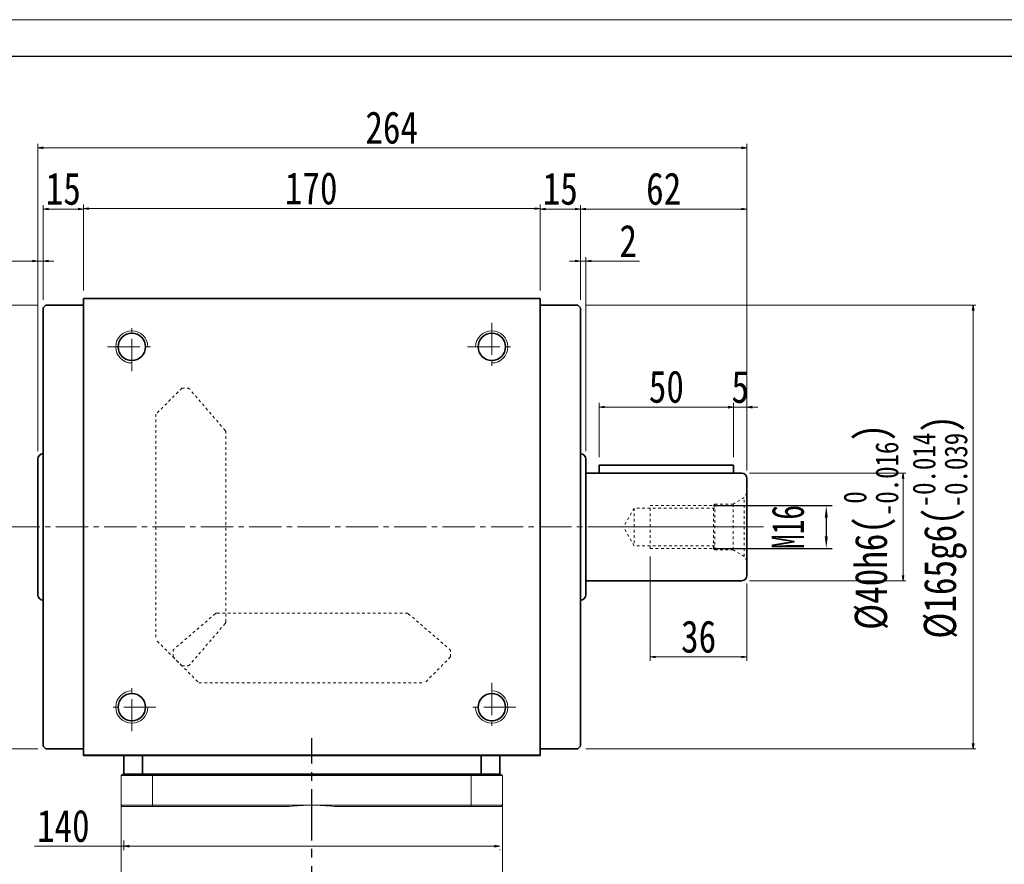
# Model space of a CAD drawing. Header units: millimetres. Extents: x 150 to 1312, y 25 to 841.
# Tile 4 of 5: x 334 to 701, y 527 to 841. Entities that reach past the tile are written whole.
import ezdxf

# ---------------------------------------------------------------- set-up
doc = ezdxf.new("R2010")
doc.units = ezdxf.units.MM
for name, pattern in [('CENTER2', [28.575, 19.05, -3.175, 3.175, -3.175]), ('点画线', [18, 12, -2, 2, -2]), ('虚线', [2, 1, -1])]:
    doc.linetypes.add(name, pattern=pattern)
doc.layers.add('3中心线层', color=1, linetype='CENTER2')
for name, color, linetype, lineweight in [('EB0', 7, 'Continuous', 35), ('中心线层', 1, '点画线', 18), ('图框_外框线', 7, 'Continuous', 18), ('尺寸线层', 3, 'Continuous', 18), ('粗实线', 7, 'Continuous', 40), ('粗实线层', 7, 'Continuous', 35)]:
    doc.layers.add(name, color=color, linetype=linetype, lineweight=lineweight)
doc.styles.add('宋体', font='SimSun.ttf', dxfattribs={"width": 0.8})
doc.styles.add('标准', font='SimSun.ttf', dxfattribs={"width": 0.667})
doc.dimstyles.new('a4-1-1.5', dxfattribs={"dimtxt": 4.5, "dimasz": 4.5, "dimexe": 2.25, "dimexo": 0, "dimgap": 0.75, "dimtad": 1, "dimdec": 3, "dimdsep": 46, "dimtxsty": '标准', "dimblk": '_CAXARROW', "dimcen": 0, "dimdle": 9, "dimazin": 2, "dimtfac": 0.707107, "dimtdec": 3, "dimtix": 1, "dimtmove": 2, "dimatfit": 3, "dimfxl": 0, "dimfrac": 2, "dimtolj": 1, "dimarcsym": 0})
doc.dimstyles.new('A水平标注$0', dxfattribs={"dimtxt": 3.5, "dimasz": 2, "dimexe": 1.5, "dimexo": 3, "dimgap": 1.1, "dimtad": 1, "dimtoh": 1, "dimdec": 4, "dimdsep": 46, "dimtxsty": '宋体', "dimblk": 'OPEN', "dimcen": 3, "dimclrd": 3, "dimclre": 3, "dimclrt": 6, "dimadec": 0, "dimazin": 0, "dimtm": 1e-09, "dimtfac": 1, "dimtdec": 4, "dimtix": 1, "dimtmove": 0, "dimatfit": 3, "dimldrblk": 'OPEN', "dimfxl": 0, "dimlwd": 13, "dimlwe": 13, "dimarcsym": 0})
doc.dimstyles.new('D直径标注φ25', dxfattribs={"dimtxt": 3.5, "dimasz": 2, "dimexe": 1, "dimexo": 3, "dimtad": 1, "dimtoh": 1, "dimdec": 1, "dimdsep": 46, "dimtxsty": '宋体', "dimblk": 'OPEN', "dimcen": 3, "dimclrd": 3, "dimclre": 3, "dimclrt": 130, "dimadec": 0, "dimazin": 0, "dimtm": 1e-09, "dimtfac": 1, "dimtdec": 1, "dimtmove": 0, "dimatfit": 0, "dimldrblk": 'OPEN', "dimfxl": 0, "dimlwd": 13, "dimlwe": 13, "dimarcsym": 0})

# ---------------------------------------------------------------- blocks, each defined once
blk = doc.blocks.new('m16螺纹中心孔_7')
at = {"layer": '中心线层', "linetype": '点画线', "lineweight": 18}
blk.add_line((49.71, 0), (-4.25, 0), dxfattribs=at)
at = {"layer": '粗实线层', "color": 6, "linetype": '虚线', "lineweight": 18}
for p, q in [((0, -12.65), (0, 12.65)), ((0, 12.65), (0.99, 10.93)), ((5.2, 8.5), (0.99, 10.93)), ((0.99, -10.93), (0.99, 10.93)), ((12, 8.5), (5.2, 8.5)), ((5.2, -8.5), (5.2, 8.5)), ((12.5, 8), (12, 8.5)), ((12, -8.5), (12, 8.5)), ((36, 8), (12.5, 8)), ((12.5, -8), (12.5, 8)), ((36, -8), (36, 8)), ((12, 7), (42, 7)), ((42, 7), (46.04, 0)), ((42, 7), (42, -7)), ((42, -7), (46.04, 0)), ((12, -7), (42, -7)), ((0, -12.65), (0.99, -10.93)), ((5.2, -8.5), (0.99, -10.93)), ((12, -8.5), (5.2, -8.5)), ((12.5, -8), (12, -8.5)), ((36, -8), (12.5, -8))]:
    blk.add_line(p, q, dxfattribs=at)
blk = doc.blocks.new('_Open')
at = {"color": 0, "linetype": 'ByBlock', "lineweight": -2}
for p, q in [((-1, 0.17), (0, 0)), ((-1, -0.17), (0, 0)), ((0, 0), (-1, 0))]:
    blk.add_line(p, q, dxfattribs=at)
blk = doc.blocks.new('*D8')
at = {"layer": 'Defpoints', "color": 0, "transparency": 16777216}
for p in [(527.96, 771.16), (357.96, 737.75), (527.96, 737.75)]:
    blk.add_point(p, dxfattribs=at)
at = {"layer": '尺寸线层', "color": 3, "lineweight": 13, "transparency": 16777216}
for p, q in [((357.96, 740.75), (357.96, 772.66)), ((359.96, 771.16), (525.96, 771.16)), ((527.96, 740.75), (527.96, 772.66))]:
    blk.add_line(p, q, dxfattribs=at)
at = {"layer": '尺寸线层', "color": 3, "lineweight": 13, "transparency": 16777216, "xscale": 2, "yscale": 2, "zscale": 2, "rotation": 180}
blk.add_blockref('_Open', (357.96, 771.16), dxfattribs=at)
at = {"layer": '尺寸线层', "color": 3, "lineweight": 13, "transparency": 16777216, "xscale": 2, "yscale": 2, "zscale": 2}
blk.add_blockref('_Open', (527.96, 771.16), dxfattribs=at)
at = {"layer": '尺寸线层', "color": 6, "transparency": 16777216, "insert": (442.74, 778.66), "char_height": 12, "attachment_point": 5, "style": '宋体'}
blk.add_mtext('170', dxfattribs=at)
blk = doc.blocks.new('*D9')
at = {"layer": 'Defpoints', "color": 0, "transparency": 16777216}
for p in [(342.96, 771.02), (357.96, 737.75), (342.96, 734.25)]:
    blk.add_point(p, dxfattribs=at)
at = {"layer": '尺寸线层', "color": 3, "lineweight": 13, "transparency": 16777216}
for p, q in [((342.96, 737.25), (342.96, 772.52)), ((355.96, 771.02), (344.96, 771.02)), ((357.96, 740.75), (357.96, 772.52))]:
    blk.add_line(p, q, dxfattribs=at)
at = {"layer": '尺寸线层', "color": 3, "lineweight": 13, "transparency": 16777216, "xscale": 2, "yscale": 2, "zscale": 2, "rotation": 180}
blk.add_blockref('_Open', (342.96, 771.02), dxfattribs=at)
at = {"layer": '尺寸线层', "color": 3, "lineweight": 13, "transparency": 16777216, "xscale": 2, "yscale": 2, "zscale": 2}
blk.add_blockref('_Open', (357.96, 771.02), dxfattribs=at)
at = {"layer": '尺寸线层', "color": 6, "transparency": 16777216, "insert": (350.46, 778.52), "char_height": 12, "attachment_point": 5, "style": '宋体'}
blk.add_mtext('15', dxfattribs=at)
blk = doc.blocks.new('*D10')
at = {"layer": 'Defpoints', "color": 0, "transparency": 16777216}
for p in [(542.96, 771.02), (527.96, 737.75), (542.96, 734.25)]:
    blk.add_point(p, dxfattribs=at)
at = {"layer": '尺寸线层', "color": 3, "lineweight": 13, "transparency": 16777216}
for p, q in [((527.96, 740.75), (527.96, 772.52)), ((529.96, 771.02), (540.96, 771.02)), ((542.96, 737.25), (542.96, 772.52))]:
    blk.add_line(p, q, dxfattribs=at)
at = {"layer": '尺寸线层', "color": 3, "lineweight": 13, "transparency": 16777216, "xscale": 2, "yscale": 2, "zscale": 2, "rotation": 180}
blk.add_blockref('_Open', (527.96, 771.02), dxfattribs=at)
at = {"layer": '尺寸线层', "color": 3, "lineweight": 13, "transparency": 16777216, "xscale": 2, "yscale": 2, "zscale": 2}
blk.add_blockref('_Open', (542.96, 771.02), dxfattribs=at)
at = {"layer": '尺寸线层', "color": 6, "transparency": 16777216, "insert": (535.46, 778.52), "char_height": 12, "attachment_point": 5, "style": '宋体'}
blk.add_mtext('15', dxfattribs=at)
blk = doc.blocks.new('*D11')
at = {"layer": 'Defpoints', "color": 0, "transparency": 16777216}
for p in [(340.96, 751.66), (342.96, 734.25), (340.96, 678)]:
    blk.add_point(p, dxfattribs=at)
at = {"layer": '尺寸线层', "color": 3, "lineweight": 13, "transparency": 16777216}
for p, q in [((338.96, 751.66), (321.02, 751.66)), ((340.96, 681), (340.96, 753.16)), ((342.96, 751.66), (340.96, 751.66)), ((342.96, 737.25), (342.96, 753.16)), ((344.96, 751.66), (346.96, 751.66))]:
    blk.add_line(p, q, dxfattribs=at)
at = {"layer": '尺寸线层', "color": 3, "lineweight": 13, "transparency": 16777216, "xscale": 2, "yscale": 2, "zscale": 2}
blk.add_blockref('_Open', (340.96, 751.66), dxfattribs=at)
at = {"layer": '尺寸线层', "color": 3, "lineweight": 13, "transparency": 16777216, "xscale": 2, "yscale": 2, "zscale": 2, "rotation": 180}
blk.add_blockref('_Open', (342.96, 751.66), dxfattribs=at)
at = {"layer": '尺寸线层', "color": 6, "transparency": 16777216, "insert": (325.18, 759.16), "char_height": 12, "attachment_point": 5, "style": '宋体'}
blk.add_mtext('2', dxfattribs=at)
blk = doc.blocks.new('*D12')
at = {"layer": 'Defpoints', "color": 0, "transparency": 16777216}
for p in [(604.96, 771.02), (542.96, 734.25), (604.96, 670.75)]:
    blk.add_point(p, dxfattribs=at)
at = {"layer": '尺寸线层', "color": 3, "lineweight": 13, "transparency": 16777216}
for p, q in [((542.96, 737.25), (542.96, 772.52)), ((544.96, 771.02), (602.96, 771.02)), ((604.96, 673.75), (604.96, 772.52))]:
    blk.add_line(p, q, dxfattribs=at)
at = {"layer": '尺寸线层', "color": 3, "lineweight": 13, "transparency": 16777216, "xscale": 2, "yscale": 2, "zscale": 2, "rotation": 180}
blk.add_blockref('_Open', (542.96, 771.02), dxfattribs=at)
at = {"layer": '尺寸线层', "color": 3, "lineweight": 13, "transparency": 16777216, "xscale": 2, "yscale": 2, "zscale": 2}
blk.add_blockref('_Open', (604.96, 771.02), dxfattribs=at)
at = {"layer": '尺寸线层', "color": 6, "transparency": 16777216, "insert": (573.96, 778.52), "char_height": 12, "attachment_point": 5, "style": '宋体'}
blk.add_mtext('62', dxfattribs=at)
blk = doc.blocks.new('*D13')
at = {"layer": 'Defpoints', "color": 0, "transparency": 16777216}
for p in [(544.96, 751.66), (542.96, 734.25), (544.96, 678)]:
    blk.add_point(p, dxfattribs=at)
at = {"layer": '尺寸线层', "color": 3, "lineweight": 13, "transparency": 16777216}
for p, q in [((540.96, 751.66), (538.96, 751.66)), ((542.96, 737.25), (542.96, 753.16)), ((542.96, 751.66), (544.96, 751.66)), ((544.96, 681), (544.96, 753.16)), ((546.96, 751.66), (564.91, 751.66))]:
    blk.add_line(p, q, dxfattribs=at)
at = {"layer": '尺寸线层', "color": 3, "lineweight": 13, "transparency": 16777216, "xscale": 2, "yscale": 2, "zscale": 2}
blk.add_blockref('_Open', (542.96, 751.66), dxfattribs=at)
at = {"layer": '尺寸线层', "color": 3, "lineweight": 13, "transparency": 16777216, "xscale": 2, "yscale": 2, "zscale": 2, "rotation": 180}
blk.add_blockref('_Open', (544.96, 751.66), dxfattribs=at)
at = {"layer": '尺寸线层', "color": 6, "transparency": 16777216, "insert": (560.75, 759.16), "char_height": 12, "attachment_point": 5, "style": '宋体'}
blk.add_mtext('2', dxfattribs=at)
blk = doc.blocks.new('*D14')
at = {"layer": 'Defpoints', "color": 0, "transparency": 16777216}
for p in [(340.96, 793.76), (340.96, 678), (604.96, 670.75)]:
    blk.add_point(p, dxfattribs=at)
at = {"layer": '尺寸线层', "color": 3, "lineweight": 13, "transparency": 16777216}
for p, q in [((340.96, 681), (340.96, 795.26)), ((602.96, 793.76), (342.96, 793.76)), ((604.96, 673.75), (604.96, 795.26))]:
    blk.add_line(p, q, dxfattribs=at)
at = {"layer": '尺寸线层', "color": 3, "lineweight": 13, "transparency": 16777216, "xscale": 2, "yscale": 2, "zscale": 2, "rotation": 180}
blk.add_blockref('_Open', (340.96, 793.76), dxfattribs=at)
at = {"layer": '尺寸线层', "color": 3, "lineweight": 13, "transparency": 16777216, "xscale": 2, "yscale": 2, "zscale": 2}
blk.add_blockref('_Open', (604.96, 793.76), dxfattribs=at)
at = {"layer": '尺寸线层', "color": 6, "transparency": 16777216, "insert": (472.71, 801.26), "char_height": 12, "attachment_point": 5, "style": '宋体'}
blk.add_mtext('264', dxfattribs=at)
blk = doc.blocks.new('*D15')
at = {"layer": 'Defpoints', "color": 0, "transparency": 16777216}
for p in [(343.96, 735.25), (312.62, 570.25), (343.96, 570.25)]:
    blk.add_point(p, dxfattribs=at)
at = {"layer": '尺寸线层', "color": 3, "lineweight": 13, "transparency": 16777216}
for p, q in [((340.96, 735.25), (311.62, 735.25)), ((312.62, 733.25), (312.62, 572.25)), ((340.96, 570.25), (311.62, 570.25))]:
    blk.add_line(p, q, dxfattribs=at)
at = {"layer": '尺寸线层', "color": 3, "lineweight": 13, "transparency": 16777216, "xscale": 2, "yscale": 2, "zscale": 2}
for p, rotation in [((312.62, 735.25), 90), ((312.62, 570.25), 270)]:
    blk.add_blockref('_Open', p, dxfattribs=dict(at, rotation=rotation))
at = {"layer": '尺寸线层', "color": 130, "transparency": 16777216, "insert": (300.27, 652.75), "char_height": 12, "attachment_point": 5, "rotation": 90, "style": '宋体'}
blk.add_mtext('{\\A1;\\A1;%%C165g6({\\H0.707107x;\\S-0.014^ -0.039;})}', dxfattribs=at)
blk = doc.blocks.new('*D16')
at = {"layer": 'Defpoints', "color": 0, "transparency": 16777216}
for p in [(599.96, 697.32), (599.96, 675.75), (604.96, 670.75)]:
    blk.add_point(p, dxfattribs=at)
at = {"layer": '尺寸线层', "color": 3, "lineweight": 13, "transparency": 16777216}
for p, q in [((597.96, 697.32), (595.96, 697.32)), ((599.96, 678.75), (599.96, 698.82)), ((604.96, 697.32), (599.96, 697.32)), ((604.96, 673.75), (604.96, 698.82)), ((606.96, 697.32), (608.96, 697.32))]:
    blk.add_line(p, q, dxfattribs=at)
at = {"layer": '尺寸线层', "color": 3, "lineweight": 13, "transparency": 16777216, "xscale": 2, "yscale": 2, "zscale": 2}
blk.add_blockref('_Open', (599.96, 697.32), dxfattribs=at)
at = {"layer": '尺寸线层', "color": 3, "lineweight": 13, "transparency": 16777216, "xscale": 2, "yscale": 2, "zscale": 2, "rotation": 180}
blk.add_blockref('_Open', (604.96, 697.32), dxfattribs=at)
at = {"layer": '尺寸线层', "color": 6, "transparency": 16777216, "insert": (602.46, 704.82), "char_height": 12, "attachment_point": 5, "style": '宋体'}
blk.add_mtext('5', dxfattribs=at)
blk = doc.blocks.new('*D17')
at = {"layer": 'Defpoints', "color": 0, "transparency": 16777216}
for p in [(549.96, 697.38), (549.96, 675.75), (599.96, 675.75)]:
    blk.add_point(p, dxfattribs=at)
at = {"layer": '尺寸线层', "color": 3, "lineweight": 13, "transparency": 16777216}
for p, q in [((549.96, 678.75), (549.96, 698.88)), ((597.96, 697.38), (551.96, 697.38)), ((599.96, 678.75), (599.96, 698.88))]:
    blk.add_line(p, q, dxfattribs=at)
at = {"layer": '尺寸线层', "color": 3, "lineweight": 13, "transparency": 16777216, "xscale": 2, "yscale": 2, "zscale": 2, "rotation": 180}
blk.add_blockref('_Open', (549.96, 697.38), dxfattribs=at)
at = {"layer": '尺寸线层', "color": 3, "lineweight": 13, "transparency": 16777216, "xscale": 2, "yscale": 2, "zscale": 2}
blk.add_blockref('_Open', (599.96, 697.38), dxfattribs=at)
at = {"layer": '尺寸线层', "color": 6, "transparency": 16777216, "insert": (574.96, 704.88), "char_height": 12, "attachment_point": 5, "style": '宋体'}
blk.add_mtext('50', dxfattribs=at)
blk = doc.blocks.new('*D18')
at = {"layer": 'Defpoints', "color": 0, "transparency": 16777216}
for p in [(568.96, 644.75), (604.96, 634.75), (568.96, 604.41)]:
    blk.add_point(p, dxfattribs=at)
at = {"layer": '尺寸线层', "color": 3, "lineweight": 13, "transparency": 16777216}
for p, q in [((568.96, 641.75), (568.96, 602.91)), ((604.96, 631.75), (604.96, 602.91)), ((602.96, 604.41), (570.96, 604.41))]:
    blk.add_line(p, q, dxfattribs=at)
at = {"layer": '尺寸线层', "color": 3, "lineweight": 13, "transparency": 16777216, "xscale": 2, "yscale": 2, "zscale": 2, "rotation": 180}
blk.add_blockref('_Open', (568.96, 604.41), dxfattribs=at)
at = {"layer": '尺寸线层', "color": 3, "lineweight": 13, "transparency": 16777216, "xscale": 2, "yscale": 2, "zscale": 2}
blk.add_blockref('_Open', (604.96, 604.41), dxfattribs=at)
at = {"layer": '尺寸线层', "color": 6, "transparency": 16777216, "insert": (586.96, 611.91), "char_height": 12, "attachment_point": 5, "style": '宋体'}
blk.add_mtext('36', dxfattribs=at)
blk = doc.blocks.new('*D19')
at = {"layer": 'Defpoints', "color": 0, "transparency": 16777216}
for p in [(602.96, 672.75), (602.96, 632.75), (663.06, 632.75)]:
    blk.add_point(p, dxfattribs=at)
at = {"layer": '尺寸线层', "color": 3, "lineweight": 13, "transparency": 16777216}
for p, q in [((605.96, 672.75), (664.06, 672.75)), ((663.06, 670.75), (663.06, 634.75)), ((605.96, 632.75), (664.06, 632.75))]:
    blk.add_line(p, q, dxfattribs=at)
at = {"layer": '尺寸线层', "color": 3, "lineweight": 13, "transparency": 16777216, "xscale": 2, "yscale": 2, "zscale": 2}
for p, rotation in [((663.06, 672.75), 90), ((663.06, 632.75), 270)]:
    blk.add_blockref('_Open', p, dxfattribs=dict(at, rotation=rotation))
at = {"layer": '尺寸线层', "color": 130, "transparency": 16777216, "insert": (651.09, 652.75), "char_height": 12, "attachment_point": 5, "rotation": 90, "style": '宋体'}
blk.add_mtext('{\\A1;\\A1;%%C40h6({\\H0.707107x;\\S 0^ -0.016;})}', dxfattribs=at)
blk = doc.blocks.new('*D20')
at = {"layer": 'Defpoints', "color": 0, "transparency": 16777216}
for p in [(541.96, 735.25), (541.96, 570.25), (689.14, 570.25)]:
    blk.add_point(p, dxfattribs=at)
at = {"layer": '尺寸线层', "color": 3, "lineweight": 13, "transparency": 16777216}
for p, q in [((544.96, 735.25), (690.14, 735.25)), ((689.14, 733.25), (689.14, 572.25)), ((544.96, 570.25), (690.14, 570.25))]:
    blk.add_line(p, q, dxfattribs=at)
at = {"layer": '尺寸线层', "color": 3, "lineweight": 13, "transparency": 16777216, "xscale": 2, "yscale": 2, "zscale": 2}
for p, rotation in [((689.14, 735.25), 90), ((689.14, 570.25), 270)]:
    blk.add_blockref('_Open', p, dxfattribs=dict(at, rotation=rotation))
at = {"layer": '尺寸线层', "color": 130, "transparency": 16777216, "insert": (676.79, 652.75), "char_height": 12, "attachment_point": 5, "rotation": 90, "style": '宋体'}
blk.add_mtext('{\\A1;\\A1;%%C165g6({\\H0.707107x;\\S-0.014^ -0.039;})}', dxfattribs=at)
blk = doc.blocks.new('_CAXARROW')
blk.add_hatch(color=0).paths.add_polyline_path([(0, 0), (-1, 0.125), (-1, -0.125)], flags=0)
blk = doc.blocks.new('*D21')
at = {"layer": 'Defpoints', "color": 0, "transparency": 16777216}
for p in [(592.46, 660.75), (592.46, 644.75), (634.48, 644.75)]:
    blk.add_point(p, dxfattribs=at)
at = {"layer": '尺寸线层', "color": 0, "lineweight": -2, "transparency": 16777216}
for p, q in [((592.46, 660.75), (636.73, 660.75)), ((634.48, 656.25), (634.48, 649.25)), ((592.46, 644.75), (636.73, 644.75))]:
    blk.add_line(p, q, dxfattribs=at)
at = {"layer": '尺寸线层', "color": 0, "lineweight": -2, "transparency": 16777216, "xscale": 4.5, "yscale": 4.5, "zscale": 4.5}
for p, rotation in [((634.48, 660.75), 90), ((634.48, 644.75), 270)]:
    blk.add_blockref('_CAXARROW', p, dxfattribs=dict(at, rotation=rotation))
at = {"layer": '尺寸线层', "color": 0, "transparency": 16777216, "insert": (620.25, 652.75), "char_height": 12, "attachment_point": 5, "rotation": 90, "style": '标准'}
blk.add_mtext('\\A1;M16', dxfattribs=at)
blk = doc.blocks.new('*D33')
at = {"layer": 'Defpoints', "color": 0, "transparency": 16777216}
for p in [(372.96, 539.17), (512.96, 535.74), (512.96, 534.02)]:
    blk.add_point(p, dxfattribs=at)
at = {"layer": '尺寸线层', "color": 3, "lineweight": 13, "transparency": 16777216}
for p, q in [((372.96, 536.17), (372.96, 532.52)), ((372.96, 534.02), (339.79, 534.02)), ((510.96, 534.02), (374.96, 534.02)), ((512.96, 532.74), (512.96, 532.52))]:
    blk.add_line(p, q, dxfattribs=at)
at = {"layer": '尺寸线层', "color": 3, "lineweight": 13, "transparency": 16777216, "xscale": 2, "yscale": 2, "zscale": 2, "rotation": 180}
blk.add_blockref('_Open', (372.96, 534.02), dxfattribs=at)
at = {"layer": '尺寸线层', "color": 3, "lineweight": 13, "transparency": 16777216, "xscale": 2, "yscale": 2, "zscale": 2}
blk.add_blockref('_Open', (512.96, 534.02), dxfattribs=at)
at = {"layer": '尺寸线层', "color": 6, "transparency": 16777216, "insert": (350.46, 541.52), "char_height": 12, "attachment_point": 5, "style": '宋体'}
blk.add_mtext('140', dxfattribs=at)

msp = doc.modelspace()

# ---------------------------------------------------------------- linework, layer by layer
at = {"color": 6, "linetype": '虚线', "lineweight": 18}
for p, q in [((394.61438, 704.4005), (384.96438, 694.7505)), ((394.61438, 704.4005), (396.73934, 704.4005)), ((410.71289, 688.67035), (397.49785, 704.05216)), ((384.96438, 694.7505), (384.96438, 610.7505)), ((410.95438, 617.48232), (410.95438, 688.01868)), ((407.04454, 620.49901), (391.66272, 607.28397)), ((407.6962, 620.7405), (478.23256, 620.7405)), ((478.88423, 620.49901), (494.26604, 607.28397)), ((410.71289, 616.83066), (397.49785, 601.44884)), ((394.61438, 601.1005), (384.96438, 610.7505)), ((391.31438, 604.4005), (391.31438, 606.52546)), ((494.61438, 604.4005), (494.61438, 606.52546)), ((391.31438, 604.4005), (400.96438, 594.7505)), ((494.61438, 604.4005), (484.96438, 594.7505)), ((394.61438, 601.1005), (396.73934, 601.1005)), ((400.96438, 594.7505), (484.96438, 594.7505))]:
    msp.add_line(p, q, dxfattribs=at)
at = {"color": 7, "linetype": 'Continuous', "lineweight": 15}
for p, q in [((383.67484, 560.2505), (371.96438, 560.2505)), ((371.96438, 549.2505), (371.96438, 560.2505)), ((372.46438, 560.7505), (383.85643, 560.7505)), ((502.25393, 560.2505), (383.67484, 560.2505)), ((383.67484, 560.2505), (383.67484, 549.2505)), ((383.85643, 560.7505), (502.07233, 560.7505)), ((502.07233, 560.7505), (513.46438, 560.7505)), ((513.96438, 560.2505), (502.25393, 560.2505)), ((502.25393, 549.2505), (502.25393, 560.2505)), ((513.96438, 560.2505), (513.96438, 549.2505)), ((371.96438, 549.2505), (383.67484, 549.2505)), ((383.85643, 548.7505), (372.46438, 548.7505)), ((383.67484, 549.2505), (442.96438, 549.2505)), ((434.55308, 548.7505), (383.85643, 548.7505)), ((442.96438, 549.2505), (502.25393, 549.2505)), ((502.07233, 548.7505), (451.37568, 548.7505)), ((513.46438, 548.7505), (502.07233, 548.7505)), ((502.25393, 549.2505), (513.96438, 549.2505))]:
    msp.add_line(p, q, dxfattribs=at)
at = {"color": 6, "linetype": '虚线', "lineweight": 18}
for centre, start, end in [((396.73934, 703.4005), 40.667, 90), ((409.95438, 688.01868), 0, 40.667), ((407.6962, 619.7405), 90, 130.667), ((478.23256, 619.7405), 49.333, 90), ((409.95438, 617.48232), 319.333, 360), ((392.31438, 606.52546), 130.667, 180), ((493.61438, 606.52546), 0, 49.333), ((396.73934, 602.1005), 270, 319.333)]:
    msp.add_arc(centre, 1, start, end, dxfattribs=at)
at = {"color": 7, "linetype": 'Continuous', "lineweight": 15}
for start, end in [(90, 96.8037548), (83.1962452, 90)]:
    msp.add_arc((442.96438, 478.2505), 71, start, end, dxfattribs=at)
for points in [[(371.96438, 560.2505), (372.46438, 560.7505)], [(383.85643, 560.7505), (383.67484, 560.2505)], [(502.07233, 560.7505), (502.25393, 560.2505)], [(513.46438, 560.7505), (513.96438, 560.2505)], [(371.96438, 549.2505), (371.96438, 511.0505)], [(372.46438, 548.7505), (371.96438, 549.2505)], [(383.85643, 548.7505), (383.67484, 549.2505)], [(502.07233, 548.7505), (502.25393, 549.2505)], [(513.46438, 548.7505), (513.96438, 549.2505)], [(513.96438, 511.0505), (513.96438, 549.2505)]]:
    msp.add_open_spline(points, degree=1, dxfattribs=at)
at = {"layer": '3中心线层'}
msp.add_line((442.96438, 364.70169), (442.96438, 574.17433), dxfattribs=at)
at = {"layer": 'EB0', "linetype": 'Continuous', "lineweight": 35}
msp.add_line((372.96438, 560.7505), (512.96438, 560.7505), dxfattribs=at)
at = {"layer": '中心线层'}
for p, q in [((375.96438, 710.7505), (375.96438, 728.7505)), ((509.96438, 728.7505), (509.96438, 710.7505)), ((366.96438, 719.7505), (384.96438, 719.7505)), ((500.96438, 719.7505), (518.96438, 719.7505)), ((329.68036, 652.7505), (611.09174, 652.7505)), ((375.96438, 576.7505), (375.96438, 594.7505)), ((509.96438, 594.7505), (509.96438, 576.7505)), ((384.96438, 585.7505), (366.96438, 585.7505)), ((518.96438, 585.7505), (500.96438, 585.7505))]:
    msp.add_line(p, q, dxfattribs=at)
at = {"layer": '图框_外框线', "color": 3}
msp.add_lwpolyline([(155.85656, 25.283), (1310.02735, 25.283), (1310.02735, 841.44663), (155.85656, 841.44663)], close=True, dxfattribs=at)
at = {"layer": '图框_外框线', "color": 3, "lineweight": 25}
msp.add_lwpolyline([(224.5572, 39.02313), (1296.28723, 39.02313), (1296.28723, 827.70651), (224.5572, 827.70651)], close=True, dxfattribs=at)
at = {"layer": '粗实线', "lineweight": 40}
for p, q in [((527.96438, 567.7505), (357.96438, 567.7505)), ((507.96438, 567.7505), (377.96394, 567.7505))]:
    msp.add_line(p, q, dxfattribs=at)
at = {"layer": '粗实线层'}
for p, q in [((357.96438, 567.7505), (357.96438, 737.7505)), ((357.96438, 737.7505), (527.96438, 737.7505)), ((527.96438, 567.7505), (527.96438, 737.7505)), ((343.96438, 735.2505), (342.96438, 734.2505)), ((342.96438, 734.2505), (342.96438, 571.2505)), ((357.96438, 735.2505), (343.96438, 735.2505)), ((527.96438, 735.2505), (541.96438, 735.2505)), ((541.96438, 735.2505), (542.96438, 734.2505)), ((542.96438, 734.2505), (542.96438, 571.2505)), ((340.96438, 678.0005), (340.96438, 627.5005)), ((544.96438, 678.0005), (544.96438, 627.5005)), ((599.96438, 675.7505), (549.96438, 675.7505)), ((549.96438, 675.7505), (549.96438, 672.7505)), ((599.96438, 675.7505), (599.96438, 672.7505)), ((602.96438, 672.7505), (544.96438, 672.7505)), ((604.96438, 670.7505), (604.96438, 634.7505)), ((602.96438, 632.7505), (544.96438, 632.7505)), ((342.96438, 571.2505), (343.96438, 570.2505)), ((357.96438, 570.2505), (343.96438, 570.2505)), ((527.96438, 570.2505), (541.96438, 570.2505)), ((542.96438, 571.2505), (541.96438, 570.2505)), ((372.96438, 560.7505), (372.96438, 567.7505)), ((379.96438, 560.7505), (379.96438, 567.7505)), ((505.96438, 560.7505), (505.96438, 567.7505)), ((512.96438, 560.7505), (512.96438, 567.7505))]:
    msp.add_line(p, q, dxfattribs=at)
for centre in [(375.96438, 719.7505), (509.96438, 719.7505), (375.96438, 585.7505), (509.96438, 585.7505)]:
    msp.add_circle(centre, 5.1, dxfattribs=at)
at = {"layer": '粗实线层', "lineweight": 18}
for centre, start, end in [((375.96438, 719.7505), 360, 270), ((509.96438, 719.7505), 270, 180), ((375.96438, 585.7505), 90, 0), ((509.96438, 585.7505), 180, 90)]:
    msp.add_arc(centre, 6, start, end, dxfattribs=at)
at = {"layer": '粗实线层'}
for centre, start, end in [((342.96438, 678.0005), 90, 180), ((542.96438, 678.0005), 0, 90), ((602.96438, 670.7505), 360, 90), ((602.96438, 634.7505), 270, 0), ((342.96438, 627.5005), 180, 270), ((542.96438, 627.5005), 270, 0)]:
    msp.add_arc(centre, 2, start, end, dxfattribs=at)

# ---------------------------------------------------------------- block references
at = {"layer": '粗实线层', "xscale": -1}
msp.add_blockref('m16螺纹中心孔_7', (604.96438, 652.7505), dxfattribs=at)

# ---------------------------------------------------------------- dimensions: what is measured, and where the dimension line sits
at = {"layer": '尺寸线层'}
for base, p1, p2, picture, middle in [((340.96438, 793.7637), (604.96438, 670.7505), (340.96438, 678.0005), '*D14', (472.71316, 793.7637)), ((342.96438, 771.01953), (357.96438, 737.7505), (342.96438, 734.2505), '*D9', (350.46438, 771.01953)), ((542.96438, 771.01953), (527.96438, 737.7505), (542.96438, 734.2505), '*D10', (535.46438, 771.01953)), ((340.96438, 751.65953), (342.96438, 734.2505), (340.96438, 678.0005), '*D11', (325.17833, 751.65953)), ((544.96438, 751.65953), (542.96438, 734.2505), (544.96438, 678.0005), '*D13', (560.75044, 751.65953)), ((549.96438, 697.37883), (599.96438, 675.7505), (549.96438, 675.7505), '*D17', (574.96438, 697.37883)), ((599.96438, 697.32383), (604.96438, 670.7505), (599.96438, 675.7505), '*D16', (602.46438, 697.32383)), ((568.96438, 604.4053), (604.96438, 634.7505), (568.96438, 644.7505), '*D18', (586.96438, 604.4053)), ((512.96438, 534.018), (372.96438, 539.17466), (512.96438, 535.73754), '*D33', (350.46438, 534.018))]:
    dim = msp.add_linear_dim(base=base, p1=p1, p2=p2, dimstyle='A水平标注$0', override={"dimtxt": 12, "dimgap": 1.5, "dimtfill": 0}, dxfattribs=at)
    dim.commit()
    dim.dimension.update_dxf_attribs({"geometry": picture, "text_midpoint": middle, "dimtype": 160})
for base, p1, p2, angle, dimstyle, override, picture, middle in [((527.96438, 771.15605), (357.96438, 737.7505), (527.96438, 737.7505), 0, 'A水平标注$0', {"dimtxt": 12, "dimgap": 1.5, "dimtfill": 0}, '*D8', (442.74134, 771.15605)), ((604.96438, 771.01953), (542.96438, 734.2505), (604.96438, 670.7505), 0, 'A水平标注$0', {"dimtxt": 12, "dimgap": 1.5, "dimtfill": 0}, '*D12', (573.96438, 771.01953)), ((634.47896, 644.7505), (592.46438, 660.7505), (592.46438, 644.7505), 270, 'a4-1-1.5', {"dimtxt": 12, "dimpost": 'M<>', "dimsah": 1, "dimtfac": 1}, '*D21', (620.2531, 652.7505))]:
    dim = msp.add_linear_dim(base=base, p1=p1, p2=p2, angle=angle, dimstyle=dimstyle, override=override, dxfattribs=at)
    dim.commit()
    dim.dimension.update_dxf_attribs({"geometry": picture, "text_midpoint": middle, "dimtype": 160})
for base, p1, p2, text, override, picture, middle in [((312.62157, 570.2505), (343.96438, 735.2505), (343.96438, 570.2505), '{\\A1;\\A1;%%C165g6({\\H0.707107x;\\S-0.014^ -0.039;})}', {"dimtxt": 12, "dimgap": 1.5, "dimpost": 'φ<>', "dimtp": -0.014, "dimtm": 0.039, "dimtdec": 3, "dimtfill": 0, "dimtzin": 8}, '*D15', (312.62157, 652.7505)), ((689.13566, 570.2505), (541.96438, 735.2505), (541.96438, 570.2505), '{\\A1;\\A1;%%C165g6({\\H0.707107x;\\S-0.014^ -0.039;})}', {"dimtxt": 12, "dimgap": 1.5, "dimpost": 'φ<>', "dimtp": -0.014, "dimtm": 0.039, "dimtdec": 3, "dimtfill": 0}, '*D20', (689.13566, 652.7505)), ((663.05822, 632.7505), (602.96438, 672.7505), (602.96438, 632.7505), '{\\A1;\\A1;%%C40h6({\\H0.707107x;\\S 0^ -0.016;})}', {"dimtxt": 12, "dimgap": 1.5, "dimpost": 'φ<>', "dimtm": 0.016, "dimtdec": 3, "dimtfill": 0}, '*D19', (663.05822, 652.7505))]:
    dim = msp.add_linear_dim(base=base, p1=p1, p2=p2, angle=270, text=text, dimstyle='D直径标注φ25', override=override, dxfattribs=at)
    dim.commit()
    dim.dimension.update_dxf_attribs({"geometry": picture, "text_midpoint": middle, "dimtype": 160})

doc.saveas('drawing.dxf')
